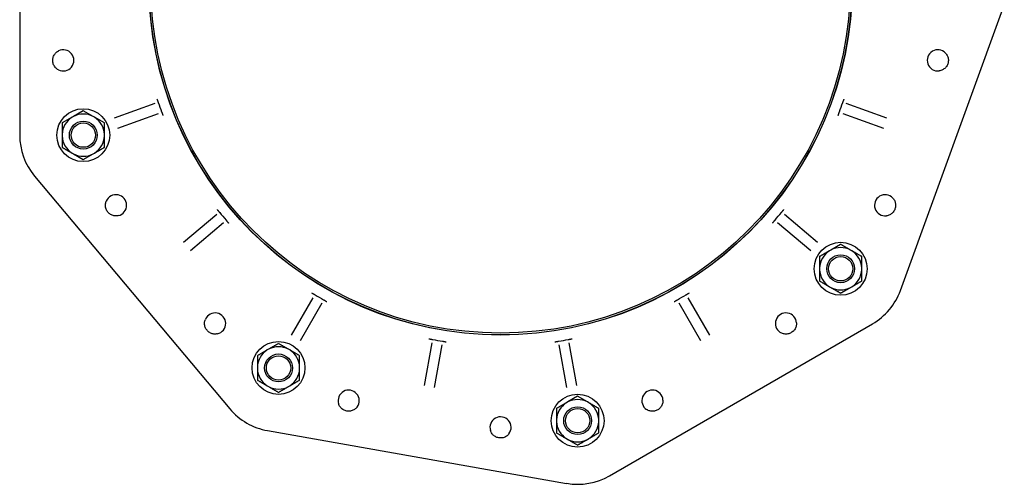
# Model space of a CAD drawing. Header units: millimetres. Extents: x 574 to 5002, y 343 to 1887.
# Tile 6 of 9: x 1231 to 1790, y 637 to 901. Entities that reach past the tile are written whole.
import ezdxf

# ---------------------------------------------------------------- set-up
doc = ezdxf.new("R2010")
doc.units = ezdxf.units.MM
doc.layers.add('DETAIL', color=2, linetype='Continuous')

msp = doc.modelspace()

# ---------------------------------------------------------------- linework, layer by layer
at = {"layer": 'DETAIL'}
for p, q in [((1231.09, 1007.53), (1231.09, 835.15)), ((1730.95, 747.01), (1789.9, 908.99)), ((1307.75, 853.1), (1284.66, 844.7)), ((1723.32, 844.7), (1700.23, 853.1)), ((1260.81, 845.32), (1255.19, 842.07)), ((1261.57, 845.75), (1260.81, 845.32)), ((1267.19, 849), (1261.57, 845.75)), ((1272.8, 845.75), (1267.19, 849)), ((1273.56, 845.32), (1272.8, 845.75)), ((1279.18, 842.07), (1273.56, 845.32)), ((1286.71, 839.06), (1309.8, 847.47)), ((1698.17, 847.47), (1721.27, 839.06)), ((1255.19, 842.07), (1255.19, 835.59)), ((1279.18, 835.59), (1279.18, 842.07)), ((1255.19, 835.59), (1255.19, 834.71)), ((1255.19, 834.71), (1255.19, 828.22)), ((1279.18, 834.71), (1279.18, 835.59)), ((1279.18, 828.22), (1279.18, 834.71)), ((1260.81, 824.98), (1261.57, 824.54)), ((1261.57, 824.54), (1267.19, 821.3)), ((1267.19, 821.3), (1272.8, 824.54)), ((1272.8, 824.54), (1273.56, 824.98)), ((1239.54, 811.95), (1350.34, 679.9)), ((1342.92, 790.1), (1324.1, 774.31)), ((1683.88, 774.31), (1665.06, 790.1)), ((1327.95, 769.71), (1346.78, 785.51)), ((1661.2, 785.51), (1680.02, 769.71)), ((1697.03, 773.2), (1691.41, 769.96)), ((1685.04, 766.28), (1685.04, 759.79)), ((1691.41, 769.96), (1690.65, 769.52)), ((1703.41, 769.52), (1702.65, 769.96)), ((1709.03, 759.79), (1709.03, 766.28)), ((1685.04, 759.79), (1685.04, 758.92)), ((1685.04, 758.92), (1685.04, 752.43)), ((1709.03, 758.92), (1709.03, 759.79)), ((1709.03, 752.43), (1709.03, 758.92)), ((1690.65, 749.19), (1691.41, 748.75)), ((1702.65, 748.75), (1703.41, 749.19)), ((1397.52, 742.93), (1385.23, 721.65)), ((1390.43, 718.65), (1402.72, 739.93)), ((1605.26, 739.93), (1617.55, 718.65)), ((1622.74, 721.65), (1610.46, 742.93)), ((1565.79, 641.91), (1715.08, 728.1)), ((1464.96, 717.27), (1460.69, 693.07)), ((1466.6, 692.03), (1470.87, 716.23)), ((1537.11, 716.23), (1541.37, 692.03)), ((1547.28, 693.07), (1543.02, 717.27)), ((1365.99, 710.02), (1365.99, 703.54)), ((1372.37, 713.71), (1371.61, 713.27)), ((1384.37, 713.27), (1383.61, 713.71)), ((1389.98, 703.54), (1389.98, 710.02)), ((1365.99, 703.54), (1365.99, 702.66)), ((1365.99, 702.66), (1365.99, 696.17)), ((1389.98, 702.66), (1389.98, 703.54)), ((1389.98, 696.17), (1389.98, 702.66)), ((1371.61, 692.93), (1372.37, 692.49)), ((1383.61, 692.49), (1384.37, 692.93)), ((1542.13, 683.77), (1541.37, 683.33)), ((1547.75, 687.02), (1542.13, 683.77)), ((1553.36, 683.77), (1547.75, 687.02)), ((1554.12, 683.33), (1553.36, 683.77)), ((1535.75, 680.09), (1535.75, 673.6)), ((1559.74, 673.6), (1559.74, 680.09)), ((1535.75, 673.6), (1535.75, 672.73)), ((1535.75, 672.73), (1535.75, 666.24)), ((1559.74, 672.73), (1559.74, 673.6)), ((1559.74, 666.24), (1559.74, 672.73)), ((1371.72, 667.55), (1541.48, 637.62)), ((1541.37, 663), (1542.13, 662.56)), ((1553.36, 662.56), (1554.12, 663))]:
    msp.add_line(p, q, dxfattribs=at)
at = {"layer": 'DETAIL', "flags": 128}
for points in [[(1253.09, 872.23), (1252.64, 872.49), (1252.22, 872.77), (1251.83, 873.09), (1251.48, 873.43), (1251.15, 873.8), (1250.85, 874.21), (1250.58, 874.65), (1250.35, 875.11), (1250.16, 875.59), (1250.01, 876.08), (1249.9, 876.58), (1249.84, 877.08), (1249.82, 877.58), (1249.84, 878.07), (1249.9, 878.57), (1250.01, 879.07), (1250.16, 879.57), (1250.35, 880.05), (1250.58, 880.51), (1250.85, 880.94), (1251.15, 881.35), (1251.48, 881.72), (1251.83, 882.07), (1252.22, 882.38), (1252.64, 882.67), (1253.09, 882.92)], [(1756.55, 881.67), (1756.88, 881.28), (1757.18, 880.86), (1757.44, 880.43), (1757.65, 879.99), (1757.83, 879.53), (1757.98, 879.04), (1758.08, 878.54), (1758.14, 878.03), (1758.16, 877.51), (1758.13, 877), (1758.06, 876.49), (1757.95, 876), (1757.8, 875.53), (1757.61, 875.07), (1757.38, 874.62), (1757.11, 874.19), (1756.8, 873.77), (1756.45, 873.39), (1756.08, 873.03), (1755.67, 872.72), (1755.25, 872.44), (1754.82, 872.2), (1754.37, 872), (1753.89, 871.83), (1753.4, 871.71), (1752.89, 871.62)], [(1308.97, 855.63), (1309, 855.54), (1309.03, 855.46), (1309.06, 855.38), (1309.1, 855.3), (1309.13, 855.21), (1309.16, 855.12), (1309.2, 855.04), (1309.23, 854.95), (1309.26, 854.86), (1309.3, 854.77), (1309.33, 854.68), (1309.37, 854.59), (1309.4, 854.49), (1309.44, 854.4), (1309.47, 854.3), (1309.51, 854.21), (1309.54, 854.12), (1309.57, 854.03), (1309.6, 853.95), (1309.63, 853.87), (1309.66, 853.79), (1309.68, 853.72), (1309.71, 853.66), (1309.73, 853.59)], [(1698.25, 853.59), (1698.27, 853.66), (1698.29, 853.72), (1698.32, 853.79), (1698.35, 853.87), (1698.37, 853.95), (1698.4, 854.03), (1698.44, 854.12), (1698.47, 854.21), (1698.5, 854.3), (1698.54, 854.4), (1698.57, 854.49), (1698.61, 854.59), (1698.64, 854.68), (1698.68, 854.77), (1698.71, 854.86), (1698.75, 854.95), (1698.78, 855.04), (1698.81, 855.12), (1698.85, 855.21), (1698.88, 855.3), (1698.91, 855.38), (1698.94, 855.46), (1698.98, 855.54), (1699.01, 855.63)], [(1311.63, 848.36), (1311.65, 848.3), (1311.68, 848.23), (1311.71, 848.16), (1311.73, 848.09), (1311.76, 848.01), (1311.79, 847.93), (1311.82, 847.84), (1311.86, 847.75), (1311.89, 847.66), (1311.93, 847.56), (1311.96, 847.46), (1311.99, 847.37), (1312.03, 847.28), (1312.06, 847.18), (1312.09, 847.09), (1312.12, 847), (1312.15, 846.92), (1312.18, 846.83), (1312.21, 846.74), (1312.24, 846.65), (1312.27, 846.57), (1312.3, 846.48), (1312.33, 846.4), (1312.36, 846.32)], [(1695.62, 846.32), (1695.65, 846.4), (1695.68, 846.48), (1695.71, 846.57), (1695.73, 846.65), (1695.76, 846.74), (1695.79, 846.83), (1695.82, 846.92), (1695.86, 847), (1695.89, 847.09), (1695.92, 847.18), (1695.95, 847.28), (1695.98, 847.37), (1696.02, 847.46), (1696.05, 847.56), (1696.08, 847.66), (1696.12, 847.75), (1696.15, 847.84), (1696.18, 847.93), (1696.21, 848.01), (1696.24, 848.09), (1696.27, 848.16), (1696.3, 848.23), (1696.32, 848.3), (1696.35, 848.36)], [(1255.19, 828.22), (1255.45, 828.07), (1255.7, 827.93), (1255.95, 827.78), (1256.2, 827.64), (1256.45, 827.5), (1256.69, 827.36), (1256.93, 827.22), (1257.17, 827.08), (1257.4, 826.95), (1257.64, 826.81), (1257.87, 826.68), (1258.1, 826.54), (1258.33, 826.41), (1258.56, 826.28), (1258.79, 826.15), (1259.01, 826.02), (1259.24, 825.89), (1259.46, 825.76), (1259.69, 825.63), (1259.91, 825.5), (1260.14, 825.37), (1260.36, 825.24), (1260.58, 825.11), (1260.81, 824.98)], [(1273.56, 824.98), (1273.79, 825.11), (1274.01, 825.24), (1274.24, 825.37), (1274.46, 825.5), (1274.68, 825.63), (1274.91, 825.76), (1275.13, 825.89), (1275.36, 826.02), (1275.58, 826.15), (1275.81, 826.28), (1276.04, 826.41), (1276.27, 826.54), (1276.5, 826.68), (1276.73, 826.81), (1276.97, 826.95), (1277.2, 827.08), (1277.44, 827.22), (1277.68, 827.36), (1277.92, 827.5), (1278.17, 827.64), (1278.42, 827.78), (1278.67, 827.93), (1278.92, 828.07), (1279.18, 828.22)], [(1726.61, 799.43), (1726.95, 799.04), (1727.25, 798.62), (1727.5, 798.19), (1727.72, 797.75), (1727.9, 797.29), (1728.04, 796.8), (1728.15, 796.3), (1728.21, 795.79), (1728.23, 795.27), (1728.2, 794.76), (1728.13, 794.25), (1728.01, 793.76), (1727.86, 793.29), (1727.68, 792.83), (1727.45, 792.38), (1727.17, 791.95), (1726.87, 791.53), (1726.52, 791.15), (1726.14, 790.79), (1725.74, 790.48), (1725.32, 790.2), (1724.88, 789.96), (1724.43, 789.76), (1723.96, 789.59), (1723.47, 789.47), (1722.96, 789.38)], [(1287.1, 789.49), (1286.59, 789.4), (1286.09, 789.35), (1285.58, 789.34), (1285.09, 789.37), (1284.6, 789.45), (1284.11, 789.57), (1283.62, 789.73), (1283.15, 789.93), (1282.69, 790.18), (1282.26, 790.46), (1281.86, 790.77), (1281.49, 791.12), (1281.15, 791.48), (1280.85, 791.87), (1280.58, 792.3), (1280.34, 792.75), (1280.14, 793.22), (1279.97, 793.71), (1279.86, 794.22), (1279.78, 794.72), (1279.75, 795.23), (1279.76, 795.73), (1279.81, 796.21), (1279.91, 796.71), (1280.05, 797.2), (1280.23, 797.68)], [(1343.2, 792.89), (1343.26, 792.82), (1343.32, 792.76), (1343.38, 792.69), (1343.44, 792.62), (1343.5, 792.55), (1343.56, 792.48), (1343.62, 792.41), (1343.68, 792.34), (1343.74, 792.27), (1343.81, 792.2), (1343.87, 792.12), (1343.93, 792.05), (1344, 791.97), (1344.06, 791.9), (1344.13, 791.82), (1344.19, 791.74), (1344.26, 791.67), (1344.32, 791.6), (1344.37, 791.53), (1344.43, 791.46), (1344.48, 791.4), (1344.52, 791.34), (1344.57, 791.29), (1344.61, 791.24)], [(1663.36, 791.24), (1663.41, 791.29), (1663.45, 791.34), (1663.5, 791.4), (1663.55, 791.46), (1663.6, 791.53), (1663.66, 791.6), (1663.72, 791.67), (1663.78, 791.74), (1663.85, 791.82), (1663.91, 791.9), (1663.98, 791.97), (1664.04, 792.05), (1664.11, 792.12), (1664.17, 792.2), (1664.23, 792.27), (1664.3, 792.34), (1664.36, 792.41), (1664.42, 792.48), (1664.48, 792.55), (1664.54, 792.62), (1664.6, 792.69), (1664.66, 792.76), (1664.71, 792.82), (1664.77, 792.89)], [(1348.19, 786.97), (1348.23, 786.92), (1348.28, 786.87), (1348.33, 786.81), (1348.38, 786.75), (1348.43, 786.69), (1348.49, 786.62), (1348.55, 786.55), (1348.61, 786.48), (1348.68, 786.4), (1348.74, 786.32), (1348.81, 786.24), (1348.87, 786.16), (1348.93, 786.09), (1348.99, 786.01), (1349.06, 785.94), (1349.12, 785.86), (1349.17, 785.79), (1349.23, 785.72), (1349.29, 785.65), (1349.35, 785.58), (1349.4, 785.51), (1349.46, 785.44), (1349.52, 785.37), (1349.57, 785.3)], [(1658.41, 785.3), (1658.46, 785.37), (1658.52, 785.44), (1658.57, 785.51), (1658.63, 785.58), (1658.69, 785.65), (1658.74, 785.72), (1658.8, 785.79), (1658.86, 785.86), (1658.92, 785.94), (1658.98, 786.01), (1659.04, 786.09), (1659.11, 786.16), (1659.17, 786.24), (1659.23, 786.32), (1659.3, 786.4), (1659.36, 786.48), (1659.43, 786.55), (1659.49, 786.62), (1659.54, 786.69), (1659.6, 786.75), (1659.65, 786.81), (1659.7, 786.87), (1659.74, 786.92), (1659.79, 786.97)], [(1702.65, 769.96), (1702.42, 770.09), (1702.2, 770.22), (1701.98, 770.35), (1701.75, 770.48), (1701.53, 770.61), (1701.3, 770.74), (1701.08, 770.87), (1700.85, 771), (1700.63, 771.13), (1700.4, 771.26), (1700.17, 771.39), (1699.94, 771.52), (1699.71, 771.66), (1699.48, 771.79), (1699.24, 771.93), (1699.01, 772.06), (1698.77, 772.2), (1698.53, 772.34), (1698.29, 772.48), (1698.04, 772.62), (1697.79, 772.76), (1697.54, 772.91), (1697.29, 773.06), (1697.03, 773.2)], [(1690.65, 769.52), (1690.43, 769.39), (1690.21, 769.26), (1689.98, 769.13), (1689.76, 769.01), (1689.53, 768.88), (1689.31, 768.75), (1689.08, 768.62), (1688.86, 768.49), (1688.63, 768.36), (1688.41, 768.22), (1688.18, 768.09), (1687.95, 767.96), (1687.72, 767.83), (1687.48, 767.69), (1687.25, 767.56), (1687.01, 767.42), (1686.78, 767.28), (1686.54, 767.14), (1686.29, 767), (1686.05, 766.86), (1685.8, 766.72), (1685.55, 766.57), (1685.29, 766.43), (1685.04, 766.28)], [(1709.03, 766.28), (1708.77, 766.43), (1708.51, 766.57), (1708.26, 766.72), (1708.02, 766.86), (1707.77, 767), (1707.53, 767.14), (1707.29, 767.28), (1707.05, 767.42), (1706.81, 767.56), (1706.58, 767.69), (1706.35, 767.83), (1706.12, 767.96), (1705.89, 768.09), (1705.66, 768.22), (1705.43, 768.36), (1705.2, 768.49), (1704.98, 768.62), (1704.75, 768.75), (1704.53, 768.88), (1704.3, 769.01), (1704.08, 769.13), (1703.86, 769.26), (1703.63, 769.39), (1703.41, 769.52)], [(1685.04, 752.43), (1685.29, 752.28), (1685.55, 752.13), (1685.8, 751.99), (1686.05, 751.85), (1686.29, 751.7), (1686.54, 751.56), (1686.78, 751.43), (1687.01, 751.29), (1687.25, 751.15), (1687.48, 751.02), (1687.72, 750.88), (1687.95, 750.75), (1688.18, 750.62), (1688.41, 750.48), (1688.63, 750.35), (1688.86, 750.22), (1689.08, 750.09), (1689.31, 749.96), (1689.53, 749.83), (1689.76, 749.7), (1689.98, 749.57), (1690.21, 749.45), (1690.43, 749.32), (1690.65, 749.19)], [(1703.41, 749.19), (1703.63, 749.32), (1703.86, 749.45), (1704.08, 749.57), (1704.3, 749.7), (1704.53, 749.83), (1704.75, 749.96), (1704.98, 750.09), (1705.2, 750.22), (1705.43, 750.35), (1705.66, 750.48), (1705.89, 750.62), (1706.12, 750.75), (1706.35, 750.88), (1706.58, 751.02), (1706.81, 751.15), (1707.05, 751.29), (1707.29, 751.43), (1707.53, 751.56), (1707.77, 751.7), (1708.02, 751.85), (1708.26, 751.99), (1708.51, 752.13), (1708.77, 752.28), (1709.03, 752.43)], [(1396.83, 745.64), (1396.91, 745.6), (1396.99, 745.56), (1397.06, 745.52), (1397.14, 745.47), (1397.22, 745.43), (1397.3, 745.38), (1397.38, 745.34), (1397.47, 745.29), (1397.55, 745.25), (1397.63, 745.2), (1397.72, 745.15), (1397.81, 745.1), (1397.89, 745.05), (1397.98, 745), (1398.07, 744.95), (1398.16, 744.9), (1398.24, 744.86), (1398.32, 744.81), (1398.4, 744.76), (1398.47, 744.72), (1398.54, 744.68), (1398.6, 744.64), (1398.66, 744.61), (1398.72, 744.57)], [(1609.26, 744.57), (1609.31, 744.61), (1609.37, 744.64), (1609.44, 744.68), (1609.51, 744.72), (1609.58, 744.76), (1609.66, 744.81), (1609.74, 744.86), (1609.82, 744.9), (1609.91, 744.95), (1610, 745), (1610.08, 745.05), (1610.17, 745.1), (1610.26, 745.15), (1610.34, 745.2), (1610.43, 745.25), (1610.51, 745.29), (1610.59, 745.34), (1610.67, 745.38), (1610.75, 745.43), (1610.83, 745.47), (1610.91, 745.52), (1610.99, 745.56), (1611.07, 745.6), (1611.14, 745.64)], [(1691.41, 748.75), (1691.64, 748.62), (1691.86, 748.49), (1692.09, 748.36), (1692.31, 748.23), (1692.53, 748.1), (1692.76, 747.97), (1692.98, 747.84), (1693.21, 747.71), (1693.44, 747.58), (1693.66, 747.45), (1693.89, 747.32), (1694.12, 747.18), (1694.35, 747.05), (1694.58, 746.92), (1694.82, 746.78), (1695.05, 746.65), (1695.29, 746.51), (1695.53, 746.37), (1695.78, 746.23), (1696.02, 746.09), (1696.27, 745.94), (1696.52, 745.8), (1696.77, 745.65), (1697.03, 745.5)], [(1697.03, 745.5), (1697.29, 745.65), (1697.54, 745.8), (1697.79, 745.94), (1698.04, 746.09), (1698.29, 746.23), (1698.53, 746.37), (1698.77, 746.51), (1699.01, 746.65), (1699.24, 746.78), (1699.48, 746.92), (1699.71, 747.05), (1699.94, 747.18), (1700.17, 747.32), (1700.4, 747.45), (1700.63, 747.58), (1700.85, 747.71), (1701.08, 747.84), (1701.3, 747.97), (1701.53, 748.1), (1701.75, 748.23), (1701.98, 748.36), (1702.2, 748.49), (1702.42, 748.62), (1702.65, 748.75)], [(1403.54, 741.79), (1403.6, 741.76), (1403.66, 741.72), (1403.73, 741.69), (1403.8, 741.65), (1403.87, 741.61), (1403.94, 741.56), (1404.02, 741.52), (1404.11, 741.47), (1404.2, 741.42), (1404.28, 741.36), (1404.37, 741.31), (1404.46, 741.26), (1404.54, 741.21), (1404.63, 741.16), (1404.71, 741.11), (1404.79, 741.06), (1404.87, 741.02), (1404.95, 740.97), (1405.03, 740.92), (1405.11, 740.87), (1405.18, 740.83), (1405.26, 740.78), (1405.34, 740.74), (1405.41, 740.69)], [(1602.57, 740.69), (1602.64, 740.74), (1602.72, 740.78), (1602.79, 740.83), (1602.87, 740.87), (1602.95, 740.92), (1603.03, 740.97), (1603.11, 741.02), (1603.19, 741.06), (1603.27, 741.11), (1603.35, 741.16), (1603.43, 741.21), (1603.52, 741.26), (1603.61, 741.31), (1603.69, 741.36), (1603.78, 741.42), (1603.87, 741.47), (1603.95, 741.52), (1604.03, 741.56), (1604.11, 741.61), (1604.18, 741.65), (1604.25, 741.69), (1604.32, 741.72), (1604.38, 741.76), (1604.44, 741.79)], [(1343.36, 722.45), (1342.85, 722.35), (1342.34, 722.3), (1341.84, 722.3), (1341.35, 722.33), (1340.86, 722.41), (1340.37, 722.52), (1339.88, 722.68), (1339.4, 722.89), (1338.95, 723.13), (1338.52, 723.41), (1338.11, 723.73), (1337.74, 724.07), (1337.41, 724.44), (1337.11, 724.83), (1336.83, 725.25), (1336.59, 725.7), (1336.39, 726.18), (1336.23, 726.67), (1336.11, 727.17), (1336.04, 727.68), (1336.01, 728.19), (1336.02, 728.68), (1336.07, 729.17), (1336.16, 729.66), (1336.3, 730.16), (1336.48, 730.64)], [(1671.96, 728.61), (1671.97, 728.09), (1671.93, 727.58), (1671.85, 727.09), (1671.73, 726.61), (1671.57, 726.14), (1671.37, 725.68), (1671.13, 725.23), (1670.84, 724.79), (1670.52, 724.39), (1670.17, 724.01), (1669.79, 723.67), (1669.39, 723.36), (1668.97, 723.1), (1668.53, 722.87), (1668.07, 722.67), (1667.58, 722.52), (1667.08, 722.4), (1666.57, 722.32), (1666.05, 722.3), (1665.54, 722.31), (1665.04, 722.37), (1664.55, 722.47), (1664.08, 722.6), (1663.61, 722.78), (1663.15, 723), (1662.7, 723.26)], [(1377.99, 716.95), (1377.73, 716.8), (1377.48, 716.65), (1377.23, 716.51), (1376.98, 716.37), (1376.73, 716.22), (1376.49, 716.08), (1376.25, 715.94), (1376.01, 715.81), (1375.78, 715.67), (1375.54, 715.54), (1375.31, 715.4), (1375.08, 715.27), (1374.85, 715.14), (1374.62, 715), (1374.39, 714.87), (1374.17, 714.74), (1373.94, 714.61), (1373.72, 714.48), (1373.49, 714.35), (1373.27, 714.22), (1373.04, 714.09), (1372.82, 713.96), (1372.6, 713.84), (1372.37, 713.71)], [(1383.61, 713.71), (1383.38, 713.84), (1383.16, 713.96), (1382.93, 714.09), (1382.71, 714.22), (1382.48, 714.35), (1382.26, 714.48), (1382.04, 714.61), (1381.81, 714.74), (1381.58, 714.87), (1381.36, 715), (1381.13, 715.14), (1380.9, 715.27), (1380.67, 715.4), (1380.44, 715.54), (1380.2, 715.67), (1379.96, 715.81), (1379.73, 715.94), (1379.49, 716.08), (1379.24, 716.22), (1379, 716.37), (1378.75, 716.51), (1378.5, 716.65), (1378.25, 716.8), (1377.99, 716.95)], [(1463.39, 719.59), (1463.47, 719.58), (1463.56, 719.56), (1463.65, 719.55), (1463.74, 719.53), (1463.83, 719.52), (1463.92, 719.51), (1464.01, 719.49), (1464.1, 719.48), (1464.2, 719.46), (1464.29, 719.45), (1464.39, 719.43), (1464.48, 719.41), (1464.58, 719.4), (1464.68, 719.38), (1464.78, 719.36), (1464.88, 719.35), (1464.98, 719.33), (1465.07, 719.31), (1465.16, 719.3), (1465.24, 719.28), (1465.32, 719.27), (1465.39, 719.26), (1465.46, 719.24), (1465.52, 719.23)], [(1471.01, 718.26), (1471.07, 718.25), (1471.14, 718.24), (1471.22, 718.23), (1471.3, 718.22), (1471.38, 718.2), (1471.46, 718.19), (1471.56, 718.17), (1471.65, 718.15), (1471.75, 718.14), (1471.85, 718.12), (1471.95, 718.1), (1472.05, 718.08), (1472.14, 718.06), (1472.24, 718.04), (1472.34, 718.03), (1472.43, 718.01), (1472.52, 717.99), (1472.61, 717.97), (1472.7, 717.96), (1472.79, 717.94), (1472.88, 717.92), (1472.97, 717.9), (1473.05, 717.89), (1473.14, 717.87)], [(1534.84, 717.87), (1534.92, 717.89), (1535.01, 717.9), (1535.1, 717.92), (1535.18, 717.94), (1535.27, 717.96), (1535.36, 717.97), (1535.45, 717.99), (1535.55, 718.01), (1535.64, 718.03), (1535.74, 718.04), (1535.83, 718.06), (1535.93, 718.08), (1536.03, 718.1), (1536.13, 718.12), (1536.23, 718.14), (1536.33, 718.15), (1536.42, 718.17), (1536.51, 718.19), (1536.6, 718.2), (1536.68, 718.22), (1536.76, 718.23), (1536.83, 718.24), (1536.9, 718.25), (1536.97, 718.26)], [(1542.45, 719.23), (1542.52, 719.24), (1542.59, 719.26), (1542.66, 719.27), (1542.74, 719.28), (1542.82, 719.3), (1542.91, 719.31), (1543, 719.33), (1543.09, 719.35), (1543.19, 719.36), (1543.29, 719.38), (1543.39, 719.4), (1543.49, 719.41), (1543.59, 719.43), (1543.69, 719.45), (1543.78, 719.46), (1543.87, 719.48), (1543.97, 719.49), (1544.06, 719.51), (1544.15, 719.52), (1544.24, 719.53), (1544.33, 719.55), (1544.42, 719.56), (1544.5, 719.58), (1544.59, 719.59)], [(1371.61, 713.27), (1371.39, 713.14), (1371.16, 713.01), (1370.94, 712.88), (1370.71, 712.75), (1370.49, 712.62), (1370.27, 712.49), (1370.04, 712.36), (1369.82, 712.23), (1369.59, 712.1), (1369.36, 711.97), (1369.13, 711.84), (1368.9, 711.7), (1368.67, 711.57), (1368.44, 711.44), (1368.21, 711.3), (1367.97, 711.16), (1367.73, 711.03), (1367.49, 710.89), (1367.25, 710.75), (1367, 710.61), (1366.76, 710.46), (1366.51, 710.32), (1366.25, 710.17), (1365.99, 710.02)], [(1389.98, 710.02), (1389.73, 710.17), (1389.47, 710.32), (1389.22, 710.46), (1388.97, 710.61), (1388.73, 710.75), (1388.48, 710.89), (1388.24, 711.03), (1388.01, 711.16), (1387.77, 711.3), (1387.54, 711.44), (1387.3, 711.57), (1387.07, 711.7), (1386.84, 711.84), (1386.61, 711.97), (1386.39, 712.1), (1386.16, 712.23), (1385.93, 712.36), (1385.71, 712.49), (1385.49, 712.62), (1385.26, 712.75), (1385.04, 712.88), (1384.81, 713.01), (1384.59, 713.14), (1384.37, 713.27)], [(1365.99, 696.17), (1366.25, 696.03), (1366.51, 695.88), (1366.76, 695.73), (1367, 695.59), (1367.25, 695.45), (1367.49, 695.31), (1367.73, 695.17), (1367.97, 695.03), (1368.21, 694.9), (1368.44, 694.76), (1368.67, 694.63), (1368.9, 694.49), (1369.13, 694.36), (1369.36, 694.23), (1369.59, 694.1), (1369.82, 693.97), (1370.04, 693.84), (1370.27, 693.71), (1370.49, 693.58), (1370.71, 693.45), (1370.94, 693.32), (1371.16, 693.19), (1371.39, 693.06), (1371.61, 692.93)], [(1384.37, 692.93), (1384.59, 693.06), (1384.81, 693.19), (1385.04, 693.32), (1385.26, 693.45), (1385.49, 693.58), (1385.71, 693.71), (1385.93, 693.84), (1386.16, 693.97), (1386.39, 694.1), (1386.61, 694.23), (1386.84, 694.36), (1387.07, 694.49), (1387.3, 694.63), (1387.54, 694.76), (1387.77, 694.9), (1388.01, 695.03), (1388.24, 695.17), (1388.48, 695.31), (1388.73, 695.45), (1388.97, 695.59), (1389.22, 695.73), (1389.47, 695.88), (1389.73, 696.03), (1389.98, 696.17)], [(1372.37, 692.49), (1372.6, 692.36), (1372.82, 692.23), (1373.04, 692.1), (1373.27, 691.97), (1373.49, 691.84), (1373.72, 691.72), (1373.94, 691.59), (1374.17, 691.46), (1374.39, 691.32), (1374.62, 691.19), (1374.85, 691.06), (1375.08, 690.93), (1375.31, 690.8), (1375.54, 690.66), (1375.78, 690.53), (1376.01, 690.39), (1376.25, 690.25), (1376.49, 690.11), (1376.73, 689.97), (1376.98, 689.83), (1377.23, 689.69), (1377.48, 689.54), (1377.73, 689.4), (1377.99, 689.25)], [(1377.99, 689.25), (1378.25, 689.4), (1378.5, 689.54), (1378.75, 689.69), (1379, 689.83), (1379.24, 689.97), (1379.49, 690.11), (1379.73, 690.25), (1379.96, 690.39), (1380.2, 690.53), (1380.44, 690.66), (1380.67, 690.8), (1380.9, 690.93), (1381.13, 691.06), (1381.36, 691.19), (1381.58, 691.32), (1381.81, 691.46), (1382.04, 691.59), (1382.26, 691.72), (1382.48, 691.84), (1382.71, 691.97), (1382.93, 692.1), (1383.16, 692.23), (1383.38, 692.36), (1383.61, 692.49)], [(1422.59, 680.92), (1422.26, 680.53), (1421.91, 680.16), (1421.53, 679.83), (1421.13, 679.54), (1420.7, 679.29), (1420.25, 679.06), (1419.78, 678.87), (1419.28, 678.72), (1418.77, 678.61), (1418.26, 678.55), (1417.75, 678.54), (1417.25, 678.56), (1416.76, 678.63), (1416.27, 678.73), (1415.79, 678.88), (1415.32, 679.07), (1414.86, 679.31), (1414.42, 679.58), (1414, 679.89), (1413.62, 680.23), (1413.27, 680.6), (1412.96, 680.98), (1412.69, 681.39), (1412.44, 681.83), (1412.23, 682.29), (1412.06, 682.78)], [(1541.37, 683.33), (1541.15, 683.2), (1540.92, 683.07), (1540.7, 682.95), (1540.47, 682.82), (1540.25, 682.69), (1540.03, 682.56), (1539.8, 682.43), (1539.58, 682.3), (1539.35, 682.17), (1539.12, 682.04), (1538.89, 681.9), (1538.66, 681.77), (1538.43, 681.64), (1538.2, 681.5), (1537.97, 681.37), (1537.73, 681.23), (1537.49, 681.09), (1537.25, 680.96), (1537.01, 680.82), (1536.76, 680.67), (1536.52, 680.53), (1536.26, 680.39), (1536.01, 680.24), (1535.75, 680.09)], [(1559.74, 680.09), (1559.48, 680.24), (1559.23, 680.39), (1558.98, 680.53), (1558.73, 680.67), (1558.49, 680.82), (1558.24, 680.96), (1558, 681.09), (1557.77, 681.23), (1557.53, 681.37), (1557.29, 681.5), (1557.06, 681.64), (1556.83, 681.77), (1556.6, 681.9), (1556.37, 682.04), (1556.15, 682.17), (1555.92, 682.3), (1555.69, 682.43), (1555.47, 682.56), (1555.24, 682.69), (1555.02, 682.82), (1554.8, 682.95), (1554.57, 683.07), (1554.35, 683.2), (1554.12, 683.33)], [(1596.17, 684.85), (1596.17, 684.33), (1596.13, 683.82), (1596.05, 683.33), (1595.94, 682.85), (1595.78, 682.38), (1595.57, 681.92), (1595.33, 681.47), (1595.05, 681.03), (1594.73, 680.63), (1594.38, 680.25), (1594, 679.91), (1593.59, 679.6), (1593.18, 679.34), (1592.74, 679.11), (1592.27, 678.91), (1591.79, 678.76), (1591.28, 678.64), (1590.77, 678.56), (1590.26, 678.54), (1589.74, 678.55), (1589.24, 678.61), (1588.75, 678.71), (1588.28, 678.84), (1587.81, 679.02), (1587.35, 679.24), (1586.91, 679.5)], [(1508.78, 665.73), (1508.45, 665.33), (1508.1, 664.96), (1507.72, 664.64), (1507.32, 664.35), (1506.89, 664.09), (1506.44, 663.86), (1505.96, 663.67), (1505.47, 663.52), (1504.96, 663.42), (1504.45, 663.36), (1503.94, 663.34), (1503.44, 663.36), (1502.95, 663.43), (1502.46, 663.53), (1501.98, 663.68), (1501.51, 663.88), (1501.05, 664.11), (1500.61, 664.38), (1500.19, 664.69), (1499.81, 665.03), (1499.46, 665.4), (1499.15, 665.79), (1498.88, 666.19), (1498.63, 666.63), (1498.42, 667.1), (1498.25, 667.58)], [(1535.75, 666.24), (1536.01, 666.09), (1536.26, 665.95), (1536.52, 665.8), (1536.76, 665.66), (1537.01, 665.52), (1537.25, 665.38), (1537.49, 665.24), (1537.73, 665.1), (1537.97, 664.96), (1538.2, 664.83), (1538.43, 664.69), (1538.66, 664.56), (1538.89, 664.43), (1539.12, 664.3), (1539.35, 664.16), (1539.58, 664.03), (1539.8, 663.9), (1540.03, 663.77), (1540.25, 663.64), (1540.47, 663.51), (1540.7, 663.39), (1540.92, 663.26), (1541.15, 663.13), (1541.37, 663)], [(1554.12, 663), (1554.35, 663.13), (1554.57, 663.26), (1554.8, 663.39), (1555.02, 663.51), (1555.24, 663.64), (1555.47, 663.77), (1555.69, 663.9), (1555.92, 664.03), (1556.15, 664.16), (1556.37, 664.3), (1556.6, 664.43), (1556.83, 664.56), (1557.06, 664.69), (1557.29, 664.83), (1557.53, 664.96), (1557.77, 665.1), (1558, 665.24), (1558.24, 665.38), (1558.49, 665.52), (1558.73, 665.66), (1558.98, 665.8), (1559.23, 665.95), (1559.48, 666.09), (1559.74, 666.24)], [(1542.13, 662.56), (1542.35, 662.43), (1542.58, 662.3), (1542.8, 662.17), (1543.03, 662.04), (1543.25, 661.91), (1543.47, 661.78), (1543.7, 661.65), (1543.93, 661.52), (1544.15, 661.39), (1544.38, 661.26), (1544.61, 661.13), (1544.84, 661), (1545.07, 660.86), (1545.3, 660.73), (1545.53, 660.59), (1545.77, 660.46), (1546.01, 660.32), (1546.25, 660.18), (1546.49, 660.04), (1546.74, 659.9), (1546.99, 659.76), (1547.24, 659.61), (1547.49, 659.46), (1547.75, 659.32)], [(1547.75, 659.32), (1548, 659.46), (1548.26, 659.61), (1548.51, 659.76), (1548.76, 659.9), (1549, 660.04), (1549.25, 660.18), (1549.49, 660.32), (1549.72, 660.46), (1549.96, 660.59), (1550.19, 660.73), (1550.43, 660.86), (1550.66, 661), (1550.89, 661.13), (1551.12, 661.26), (1551.34, 661.39), (1551.57, 661.52), (1551.79, 661.65), (1552.02, 661.78), (1552.24, 661.91), (1552.47, 662.04), (1552.69, 662.17), (1552.92, 662.3), (1553.14, 662.43), (1553.36, 662.56)]]:
    msp.add_lwpolyline(points, dxfattribs=at)
at = {"layer": 'DETAIL'}
for centre, radius in [((1503.99, 921.34), 199.59), ((1503.99, 921.34), 199.5), ((1503.99, 921.34), 198.5), ((1267.19, 835.15), 15), ((1267.19, 835.15), 7.9), ((1267.19, 835.15), 6.9), ((1697.03, 759.35), 15), ((1697.03, 759.35), 7.9), ((1697.03, 759.35), 6.9), ((1377.99, 703.1), 15), ((1377.99, 703.1), 7.9), ((1377.99, 703.1), 6.9), ((1547.75, 673.17), 15), ((1547.75, 673.17), 7.9), ((1547.75, 673.17), 6.9)]:
    msp.add_circle(centre, radius, dxfattribs=at)
for centre, radius, start, end in [((1255.82, 877.58), 6, 243.0001, 116.9999), ((1752.16, 877.58), 6, 43.0001, 276.9999), ((1503.99, 921.34), 205.73, 199.2248, 200.7752), ((1503.99, 921.34), 205.73, 339.2248, 340.7752), ((1267.19, 835.15), 12, 122.0956, 177.9044), ((1267.19, 835.15), 12, 62.0956, 117.9044), ((1267.19, 835.15), 12, 2.0956, 57.9044), ((1267.19, 835.15), 36.09, 180, 220), ((1267.19, 835.15), 12, 182.0956, 237.9044), ((1267.19, 835.15), 12, 302.0956, 357.9044), ((1267.19, 835.15), 12, 242.0956, 297.9044), ((1285.75, 795.34), 6, 283.0001, 156.9999), ((1722.23, 795.34), 6, 43.0001, 276.9999), ((1503.99, 921.34), 205.73, 219.2248, 220.7752), ((1503.99, 921.34), 205.73, 319.2248, 320.7752), ((1697.03, 759.35), 12, 62.0956, 117.9044), ((1697.03, 759.35), 12, 122.0956, 177.9044), ((1697.03, 759.35), 12, 2.0956, 57.9044), ((1697.03, 759.35), 12, 182.0956, 237.9044), ((1697.03, 759.35), 12, 302.0956, 357.9044), ((1503.99, 921.34), 205.73, 239.2248, 240.7752), ((1503.99, 921.34), 205.73, 299.2248, 300.7752), ((1697.03, 759.35), 12, 242.0956, 297.9044), ((1697.03, 759.35), 36.09, 300, 340), ((1342.01, 728.29), 6, 283.0001, 156.9999), ((1665.97, 728.29), 6, 3.0001, 236.9999), ((1503.99, 921.34), 205.73, 259.2248, 260.7752), ((1503.99, 921.34), 205.73, 279.2248, 280.7752), ((1377.99, 703.1), 12, 122.0956, 177.9044), ((1377.99, 703.1), 12, 62.0956, 117.9044), ((1377.99, 703.1), 12, 2.0956, 57.9044), ((1377.99, 703.1), 12, 182.0956, 237.9044), ((1377.99, 703.1), 12, 302.0956, 357.9044), ((1377.99, 703.1), 12, 242.0956, 297.9044), ((1417.8, 684.53), 6, 323.0001, 196.9999), ((1590.18, 684.53), 6, 3.0001, 236.9999), ((1547.75, 673.17), 12, 122.0956, 177.9044), ((1547.75, 673.17), 12, 62.0956, 117.9044), ((1547.75, 673.17), 12, 2.0956, 57.9044), ((1377.99, 703.1), 36.09, 220, 260), ((1503.99, 669.34), 6, 323.0001, 196.9999), ((1547.75, 673.17), 12, 182.0956, 237.9044), ((1547.75, 673.17), 12, 302.0956, 357.9044), ((1547.75, 673.17), 12, 242.0956, 297.9044), ((1547.75, 673.17), 36.09, 260, 300)]:
    msp.add_arc(centre, radius, start, end, dxfattribs=at)

doc.saveas('drawing.dxf')
